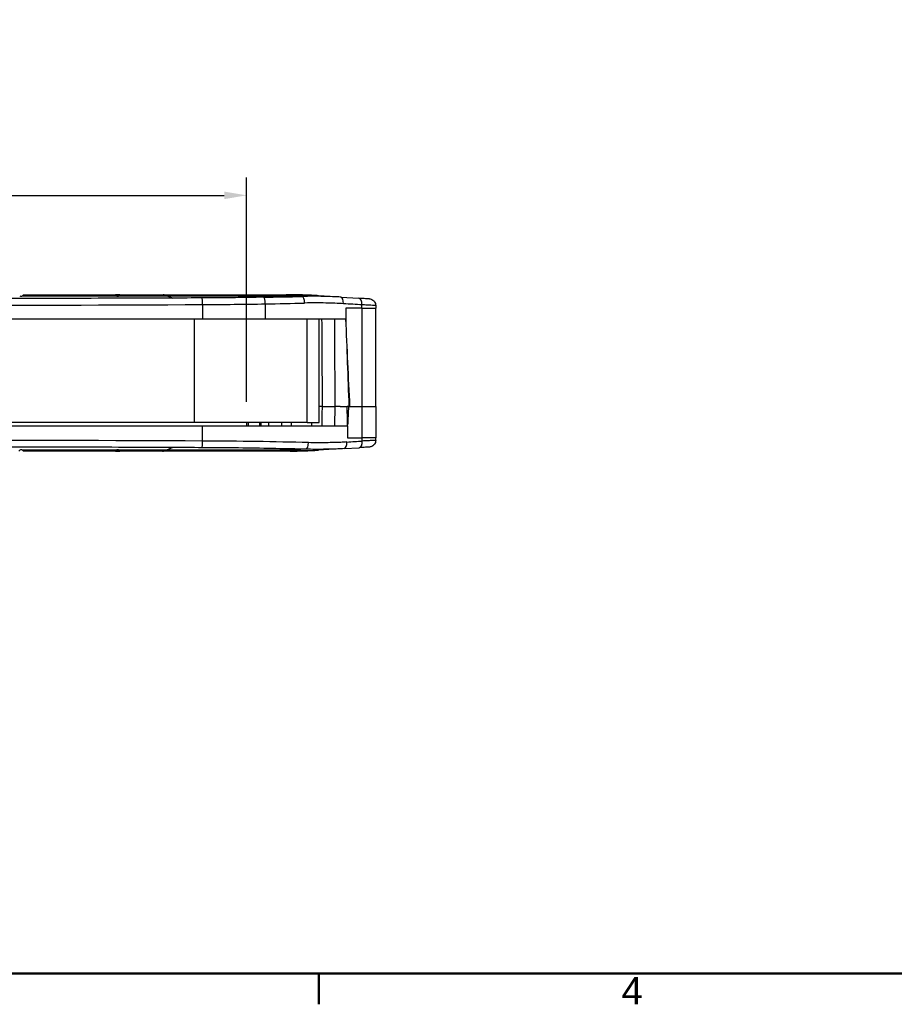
# Model space of a CAD drawing. Header units: millimetres. Extents: x 0 to 420, y 0 to 297.
# Tile 2 of 13: x 106 to 204, y 7 to 117. Entities that reach past the tile are written whole.
import ezdxf

# ---------------------------------------------------------------- set-up
doc = ezdxf.new("R2010")
doc.units = ezdxf.units.MM
doc.layers.get('0').update_dxf_attribs({"lineweight": 25})
for name, color, linetype, lineweight in [('Bordo_0', 7, 'Continuous', 50), ('Bordo_2', 7, 'Continuous', 50), ('Quote(ISO)', 7, 'Continuous', 25), ('Spigoli tangenti visibili(ISO)', 7, 'Continuous', 25)]:
    doc.layers.add(name, color=color, linetype=linetype, lineweight=lineweight)
doc.layers.add('Spigoli visibili(ISO)', color=176, linetype='Continuous', lineweight=25, true_color=0x000080)
doc.styles.add('Bordo_1', font='arial.ttf')
doc.styles.add('Federico-Quote', font='arial.ttf')
doc.dimstyles.new('X.XXX', dxfattribs={"dimtxt": 2.5, "dimasz": 2.5, "dimexe": 2, "dimexo": 0.5, "dimgap": 0.762, "dimtad": 1, "dimdec": 1, "dimrnd": 1e-08, "dimtxsty": 'Federico-Quote', "dimcen": 0.09, "dimdle": 10, "dimclrd": 7, "dimclre": 7, "dimclrt": 7, "dimazin": 2, "dimtfac": 1, "dimtmove": 0, "dimatfit": 3, "dimfxl": 1, "dimtolj": 1, "dimlwd": 25, "dimlwe": 25, "dimarcsym": 0})

# ---------------------------------------------------------------- blocks, each defined once
blk = doc.blocks.new('Bordi Bordo di default')
at = {"layer": 'Bordo_0'}
blk.add_line((140, 10), (140, 6.55), dxfattribs=at)
at = {"layer": 'Bordo_0', "flags": 128}
blk.add_lwpolyline([(10, 10), (10, 287), (410, 287), (410, 10), (10, 10)], dxfattribs=at)
at = {"layer": 'Bordo_2', "insert": (173.87, 6.55), "char_height": 3.05, "attachment_point": 7, "style": 'Bordo_1'}
blk.add_mtext('4', dxfattribs=at)
blk = doc.blocks.new('*D16')
at = {"layer": 'Defpoints', "color": 0, "linetype": 'Continuous', "transparency": 16777216}
for p in [(131.9, 97.14), (59.81, 73.5), (131.9, 73.5)]:
    blk.add_point(p, dxfattribs=at)
at = {"layer": 'Quote(ISO)', "color": 7, "linetype": 'Continuous', "lineweight": 25, "transparency": 16777216}
for p, q in [((59.81, 74), (59.81, 99.14)), ((131.9, 74), (131.9, 99.14)), ((62.31, 97.14), (129.4, 97.14))]:
    blk.add_line(p, q, dxfattribs=at)
at = {"layer": 'Quote(ISO)', "color": 7, "linetype": 'Continuous', "transparency": 16777216}
for points in [[(62.31, 97.56), (62.31, 96.72), (59.81, 97.14)], [(129.4, 97.56), (129.4, 96.72), (131.9, 97.14)]]:
    blk.add_solid(points, dxfattribs=at)
at = {"layer": 'Quote(ISO)', "color": 7, "linetype": 'Continuous', "lineweight": 25, "transparency": 16777216, "insert": (94.09, 100.41), "char_height": 2.5, "attachment_point": 1, "style": 'Federico-Quote'}
blk.add_mtext('\\A1;72', dxfattribs=at)

msp = doc.modelspace()

# ---------------------------------------------------------------- linework, layer by layer
at = {"layer": 'Spigoli tangenti visibili(ISO)'}
for p, q in [((106.82, 85.9), (117.29, 85.9)), ((117.62, 85.9), (123, 85.9)), ((123.01, 85.9), (136.78, 85.9)), ((126.97, 84.91), (126.97, 83.3)), ((133.99, 84.99), (133.99, 83.3)), ((136.78, 86), (136.32, 86)), ((136.32, 86), (136.32, 86)), ((136.78, 86), (136.78, 85.9)), ((136.78, 86), (136.78, 86)), ((138.12, 85.82), (136.78, 85.9)), ((144.81, 84.5), (143.01, 84.5)), ((144.81, 84.5), (144.81, 84.88)), ((144.81, 84.5), (146.36, 84.5)), ((144.81, 84.5), (144.81, 73.5)), ((126.06, 71.7), (126.06, 83.3)), ((138.67, 71.7), (138.67, 83.3)), ((144.84, 70), (144.84, 73.5)), ((132.09, 71.7), (132.09, 71.3)), ((133.51, 71.3), (133.51, 71.7)), ((126.97, 69.62), (126.97, 71.3)), ((143.21, 70), (144.84, 70)), ((146.36, 70), (144.84, 70)), ((144.84, 69.63), (144.84, 70)), ((117.29, 68.6), (106.82, 68.6)), ((122.91, 68.6), (117.62, 68.6)), ((136.78, 68.6), (122.92, 68.6)), ((138.55, 68.71), (136.78, 68.6)), ((136.78, 68.5), (136.78, 68.6))]:
    msp.add_line(p, q, dxfattribs=at)
for centre, major_axis, ratio, start_param, end_param in [((95.86, 109.68), (-399, 0), 0.062262, 1.492736, 1.648856), ((122.56, 86), (0, -0.005), 0.980631, 1.61725, 1.62707), ((123, 85.9), (-0.00004, -0.00499), 0.982471, 0.797342, 1.635599), ((126.91, 84.9), (-0.004, 0.75), 0.077829, 4.720736, 6.220576), ((124.09, 87.16), (-36.9, 0), 0.061119, 1.648855, 1.842293), ((121.95, 88.38), (-44.15, 0), 0.062378, 1.842313, 1.945805), ((133.79, 84.98), (-0.013, 0.75), 0.267667, 4.716469, 6.218399), ((121.95, 87.64), (-44.9, 0), 0.061343, 1.842294, 1.945779), ((136.78, 35.53), (-50.49, 0), 0.999657, 4.66987, 4.712389), ((136.78, 35.5), (3.15, 50.4), 0.706417, 0, 0.088245), ((138.12, 85.07), (-0.018, 0.75), 0.365564, 4.712142, 6.216118), ((138.91, 85.66), (0.013, 0.3), 0.001112, 6.283174, 6.336397), ((142.38, 85), (0.047, 0.749), 0.460765, 4.749919, 6.283185), ((122, 86.28), (-45, 2.77), 0.00001, 4.180684, 4.233499), ((144.43, 84.87), (0.047, 0.749), 0.506974, 4.752804, 6.283185), ((137.83, -3.89), (0.41, 176.28), 0.015043, 5.166943, 5.229826), ((137.04, -62.9), (2.3, 227.47), 0.018622, 5.355618, 5.410612), ((138.05, 82.09), (0.6, -24.03), 0.094334, 1.102927, 1.203018), ((5044.41, 207.72), (-4911.96, -0.25), 0.999391, 0.027662, 0.027743), ((2737.59, 79.08), (-202.65, 3913.47), 0.663499, 1.538337, 1.538439), ((95.86, 44.86), (-398.99, 0), 0.062262, 4.634329, 4.790449), ((126.91, 69.63), (-0.004, -0.75), 0.077829, 0.062609, 1.562449), ((123.86, 67.18), (40.04, 0), 0.061285, 1.187758, 1.493098), ((142.76, 69.53), (0.047, -0.749), 0.479539, 0, 1.532094), ((123.89, 68.34), (-40.1, -2.46), 0.00001, 2.070964, 2.12053), ((144.45, 69.63), (0.047, -0.749), 0.522426, 0, 1.529417), ((122.48, 68.5), (0, -0.005), 0.980631, 1.958619, 1.967657), ((122.92, 68.6), (0.00004, -0.00499), 0.982471, 1.947745, 2.786002), ((136.78, 119), (3.15, -50.4), 0.706417, 6.19494, 6.283185), ((138.55, 69.46), (-0.019, -0.75), 0.373679, 0.067316, 1.57148)]:
    msp.add_ellipse(centre, major_axis=major_axis, ratio=ratio, start_param=start_param, end_param=end_param, dxfattribs=at)
for points, knots in [([(123.6, 85.64), (119.56, 85.62), (115.52, 85.61), (111.48, 85.6), (111.45, 85.6), (111.42, 85.6), (111.4, 85.6), (106.22, 85.58), (101.04, 85.58), (95.86, 85.58), (90.68, 85.58), (85.49, 85.58), (80.31, 85.6), (80.29, 85.6), (80.27, 85.6), (80.24, 85.6), (76.2, 85.61), (72.16, 85.62), (68.12, 85.64)], [0.0534683, 0.0534683, 0.0534683, 0.0534683, 0.2486533, 0.2486533, 0.2486533, 0.25, 0.25, 0.25, 0.4998931, 0.4998931, 0.4998931, 0.75, 0.75, 0.75, 0.7511328, 0.7511328, 0.7511328, 0.9465296, 0.9465296, 0.9465296, 0.9465296]), ([(133.79, 85.73), (133.06, 85.72), (132.32, 85.7), (131.58, 85.69), (131.56, 85.69), (131.54, 85.69), (131.52, 85.69), (130.76, 85.68), (130, 85.68), (129.23, 85.67), (129.21, 85.67), (129.2, 85.67), (129.18, 85.67), (128.43, 85.66), (127.67, 85.66), (126.91, 85.65)], [0, 0, 0, 0, 0.325201, 0.325201, 0.325201, 0.333333, 0.333333, 0.333333, 0.666667, 0.666667, 0.666667, 0.672938, 0.672938, 0.672938, 1, 1, 1, 1]), ([(142.43, 85.75), (142.18, 85.76), (141.91, 85.78), (141.64, 85.79), (141.59, 85.79), (141.55, 85.79), (141.5, 85.79), (141.19, 85.81), (140.87, 85.82), (140.53, 85.82), (140.51, 85.83), (140.49, 85.83), (140.47, 85.83), (140.11, 85.83), (139.74, 85.84), (139.35, 85.84), (139.33, 85.84), (139.32, 85.84), (139.31, 85.84), (138.93, 85.83), (138.53, 85.83), (138.12, 85.82)], [0, 0, 0, 0, 0.214252, 0.214252, 0.214252, 0.25, 0.25, 0.25, 0.486253, 0.486253, 0.486253, 0.5, 0.5, 0.5, 0.75, 0.75, 0.75, 0.758253, 0.758253, 0.758253, 1, 1, 1, 1]), ([(142.73, 85), (142.43, 85.02), (142.12, 85.04), (141.79, 85.05), (141.47, 85.07), (141.12, 85.08), (140.76, 85.08), (140.4, 85.09), (140.02, 85.09), (139.63, 85.09), (139.23, 85.09), (138.82, 85.09), (138.39, 85.08)], [0, 0, 0, 0, 0.25, 0.25, 0.25, 0.5, 0.5, 0.5, 0.75, 0.75, 0.75, 1, 1, 1, 1]), ([(139.37, 85.93), (139.34, 85.94), (139.25, 85.94), (139.1, 85.95), (138.98, 85.95), (138.93, 85.95)], [0.0187385, 0.0187385, 0.0187385, 0.0187385, 0.3333333, 0.6666667, 1, 1, 1, 1]), ([(146.35, 84.8), (146.35, 84.8), (146.32, 84.8), (146.16, 84.81), (145.84, 84.83), (145.38, 84.85), (145.01, 84.87), (144.81, 84.88)], [0.4807894, 0.4807894, 0.4807894, 0.4807894, 0.5555556, 0.6666667, 0.7777778, 0.8888889, 1, 1, 1, 1]), ([(144.96, 84.5), (145.03, 84.5), (145.1, 84.5), (145.16, 84.5)], [0, 0, 0, 0, 0.125, 0.125, 0.125, 0.125]), ([(141.78, 71.3), (141.78, 71.37), (141.78, 71.43), (141.78, 71.5), (141.78, 71.66), (141.79, 71.82), (141.79, 71.99), (141.79, 72.1), (141.79, 72.22), (141.79, 72.33), (141.8, 72.46), (141.8, 72.59), (141.8, 72.72), (141.8, 72.89), (141.8, 73.06), (141.8, 73.24), (141.8, 73.32), (141.8, 73.41), (141.8, 73.5)], [0, 0, 0, 0, 0.096221, 0.096221, 0.096221, 0.333333, 0.333333, 0.333333, 0.493022, 0.493022, 0.493022, 0.666667, 0.666667, 0.666667, 0.890778, 0.890778, 0.890778, 1, 1, 1, 1]), ([(143.12, 69.52), (142.9, 69.51), (142.67, 69.5), (142.43, 69.48), (142.18, 69.47), (141.93, 69.46), (141.66, 69.46), (141.38, 69.45), (141.1, 69.44), (140.8, 69.44), (140.5, 69.43), (140.19, 69.43), (139.86, 69.44), (139.53, 69.44), (139.19, 69.44), (138.83, 69.45)], [0, 0, 0, 0, 0.2, 0.2, 0.2, 0.4, 0.4, 0.4, 0.6, 0.6, 0.6, 0.8, 0.8, 0.8, 1, 1, 1, 1]), ([(146.35, 69.7), (146.35, 69.7), (146.33, 69.7), (146.17, 69.69), (145.86, 69.68), (145.41, 69.65), (145.04, 69.64), (144.84, 69.63)], [0.4848765, 0.4848765, 0.4848765, 0.4848765, 0.5555556, 0.6666667, 0.7777778, 0.8888889, 1, 1, 1, 1]), ([(145.16, 70), (145.1, 70), (145.03, 70), (144.96, 70)], [0.875, 0.875, 0.875, 0.875, 1, 1, 1, 1]), ([(123.58, 68.9), (119.56, 68.91), (115.54, 68.93), (111.52, 68.94), (111.48, 68.94), (111.44, 68.94), (111.4, 68.94), (106.23, 68.95), (101.06, 68.96), (95.89, 68.96), (95.88, 68.96), (95.87, 68.96), (95.86, 68.96), (90.67, 68.96), (85.49, 68.95), (80.31, 68.94), (80.29, 68.94), (80.27, 68.94), (80.25, 68.94), (76.21, 68.93), (72.17, 68.91), (68.13, 68.9)], [0.0536852, 0.0536852, 0.0536852, 0.0536852, 0.247988, 0.247988, 0.247988, 0.25, 0.25, 0.25, 0.4994813, 0.4994813, 0.4994813, 0.5, 0.5, 0.5, 0.75, 0.75, 0.75, 0.7509743, 0.7509743, 0.7509743, 0.9463192, 0.9463192, 0.9463192, 0.9463192]), ([(138.55, 68.71), (137.44, 68.74), (136.32, 68.76), (135.18, 68.78), (135.04, 68.79), (134.9, 68.79), (134.76, 68.79), (133.52, 68.81), (132.26, 68.83), (131, 68.85), (130.95, 68.85), (130.9, 68.85), (130.85, 68.85), (129.54, 68.86), (128.23, 68.87), (126.91, 68.88)], [0, 0, 0, 0, 0.296503, 0.296503, 0.296503, 0.333333, 0.333333, 0.333333, 0.654591, 0.654591, 0.654591, 0.666667, 0.666667, 0.666667, 1, 1, 1, 1]), ([(142.81, 68.78), (142.59, 68.77), (142.36, 68.75), (142.12, 68.74), (141.88, 68.73), (141.62, 68.72), (141.35, 68.71), (141.08, 68.7), (140.8, 68.7), (140.5, 68.7), (140.21, 68.69), (139.89, 68.69), (139.57, 68.69), (139.24, 68.7), (138.9, 68.7), (138.55, 68.71)], [0, 0, 0, 0, 0.2, 0.2, 0.2, 0.4, 0.4, 0.4, 0.6, 0.6, 0.6, 0.8, 0.8, 0.8, 1, 1, 1, 1])]:
    msp.add_open_spline(points, degree=3, knots=knots, dxfattribs=at)
for points in [[(126.91, 85.65), (125.81, 85.65), (124.71, 85.64), (123.61, 85.64)], [(145.29, 84.5), (145.33, 84.5), (145.35, 84.5), (145.35, 84.5)], [(145.35, 70), (145.35, 70), (145.33, 70), (145.29, 70)], [(126.91, 68.88), (125.8, 68.89), (124.7, 68.89), (123.59, 68.9)], [(138.81, 69.26), (138.81, 69.26), (138.81, 69.26), (138.81, 69.26)]]:
    msp.add_open_spline(points, degree=3, dxfattribs=at)
at = {"layer": 'Spigoli visibili(ISO)'}
for p, q in [((106.91, 86), (117.21, 86)), ((117.21, 86), (117.71, 86)), ((117.7, 86), (117.21, 86)), ((117.71, 86), (122.56, 86)), ((122.56, 86), (122.57, 86)), ((122.57, 86), (136.32, 86)), ((123.6, 85.64), (123, 85.9)), ((123.01, 85.9), (123.61, 85.64)), ((136.32, 86), (136.78, 86)), ((136.78, 86), (136.33, 86)), ((142.43, 85.75), (139.93, 85.9)), ((142.43, 85.75), (144.48, 85.62)), ((143.01, 84.5), (143.01, 83.3)), ((146.35, 84.8), (146.36, 84.5)), ((146.36, 73.5), (146.36, 84.5)), ((64.74, 83.3), (126.97, 83.3)), ((126.97, 83.3), (133.99, 83.3)), ((133.99, 83.3), (143.01, 83.3)), ((140.01, 71.7), (140.01, 83.3)), ((143.01, 83.3), (143.01, 83.3)), ((140.38, 73.5), (140.01, 73.5)), ((142.36, 73.5), (141.8, 73.5)), ((142.36, 73.5), (143.16, 73.5)), ((143.31, 73.5), (143.16, 73.5)), ((143.31, 73.5), (144.84, 73.5)), ((144.84, 73.5), (146.36, 73.5)), ((146.36, 73.5), (146.36, 70)), ((126.06, 71.7), (95.11, 71.7)), ((138.67, 71.7), (126.06, 71.7)), ((131.89, 71.7), (131.89, 71.3)), ((133.36, 71.3), (133.36, 71.7)), ((136.91, 71.3), (136.91, 71.7)), ((138.67, 71.7), (140.01, 71.7)), ((139.21, 71.3), (139.21, 71.7)), ((126.97, 71.3), (64.74, 71.3)), ((143.21, 71.3), (126.97, 71.3)), ((143.21, 71.3), (143.21, 71.42)), ((143.21, 71.3), (143.21, 70)), ((146.35, 69.7), (146.36, 70)), ((117.21, 68.5), (106.91, 68.5)), ((117.71, 68.5), (117.21, 68.5)), ((117.21, 68.5), (117.7, 68.5)), ((122.47, 68.5), (117.71, 68.5)), ((122.48, 68.5), (122.47, 68.5)), ((136.78, 68.5), (122.48, 68.5)), ((123.59, 68.9), (122.92, 68.6)), ((122.91, 68.6), (123.58, 68.9)), ((142.81, 68.78), (139.93, 68.6)), ((142.81, 68.78), (144.49, 68.88))]:
    msp.add_line(p, q, dxfattribs=at)
for centre, radius, start, end in [((106.66, 86.13), 0.283, 234.854, 305.146), ((117.46, 86.13), 0.283, 234.854, 305.146), ((136.32, 85.7), 0.3, 86.9272, 89.9997), ((136.78, 35.5), 50.5, 87.5644, 90), ((136.78, 35.5), 50.5, 86.4237, 87.0477), ((106.66, 68.37), 0.283, 54.854, 125.146), ((117.46, 68.37), 0.283, 54.854, 125.146), ((136.78, 119), 50.5, 270, 273.5763)]:
    msp.add_arc(centre, radius, start, end, dxfattribs=at)
for centre, major_axis, ratio, start_param, end_param in [((123.6, 85.64), (-0.00017, -0.00499), 0.988163, 0.293832, 1.659062), ((123.6, 85.64), (-0.00017, -0.00499), 0.988163, 5.941375, 6.577018), ((123.6, 85.64), (0.0151, -0.0145), 0.166862, 1.344387, 1.345021), ((121.95, 82.35), (39.76, -858.45), 0.024533, 1.559357, 1.570773), ((123.59, 68.89), (-0.00127, -0.00484), 0.995248, 3.644752, 4.580589), ((123.59, 68.89), (-0.00127, -0.00484), 0.995248, 3.519386, 3.644752)]:
    msp.add_ellipse(centre, major_axis=major_axis, ratio=ratio, start_param=start_param, end_param=end_param, dxfattribs=at)
for points, knots in [([(106.91, 86), (106.91, 86), (106.9, 85.99), (106.89, 85.97), (106.87, 85.95), (106.84, 85.92), (106.83, 85.91), (106.82, 85.9)], [-1.1057511, -1.1057511, -1.1057511, -1.1057511, -0.9745225, -0.9745225, -0.8432938, -0.8432938, -0.8098649, -0.8098649, -0.8098649, -0.8098649]), ([(117.29, 85.9), (117.28, 85.91), (117.27, 85.92), (117.24, 85.95), (117.23, 85.97), (117.21, 85.99), (117.21, 86), (117.21, 86)], [-0.66447, -0.66447, -0.66447, -0.66447, -0.631041, -0.631041, -0.4998124, -0.4998124, -0.3685837, -0.3685837, -0.3685837, -0.3685837]), ([(117.71, 86), (117.71, 86), (117.7, 85.99), (117.69, 85.97), (117.67, 85.95), (117.64, 85.92), (117.63, 85.91), (117.62, 85.9)], [-1.1057511, -1.1057511, -1.1057511, -1.1057511, -0.9745225, -0.9745225, -0.8432938, -0.8432938, -0.8098649, -0.8098649, -0.8098649, -0.8098649]), ([(123, 85.9), (122.93, 85.94), (122.85, 85.96), (122.7, 85.99), (122.63, 86), (122.56, 86)], [0.0000617, 0.0000617, 0.0000617, 0.0000617, 0.1591555, 0.1591555, 0.3183064, 0.3183064, 0.3183064, 0.3183064]), ([(122.57, 86), (122.64, 86), (122.71, 85.99), (122.86, 85.96), (122.93, 85.94), (123.01, 85.9)], [0.0000583, 0.0000583, 0.0000583, 0.0000583, 0.1591586, 0.1591586, 0.3183042, 0.3183042, 0.3183042, 0.3183042]), ([(123.61, 85.64), (123.61, 85.64), (123.61, 85.64), (123.61, 85.64), (123.61, 85.64), (123.61, 85.64), (123.61, 85.64), (123.61, 85.64), (123.61, 85.64), (123.61, 85.64), (123.61, 85.64), (123.61, 85.64), (123.61, 85.64), (123.61, 85.64), (123.61, 85.64), (123.61, 85.64), (123.61, 85.64), (123.61, 85.64), (123.61, 85.64), (123.61, 85.63), (123.61, 85.63), (123.61, 85.63), (123.61, 85.63), (123.61, 85.62), (123.61, 85.62), (123.61, 85.62), (123.61, 85.62), (123.61, 85.62), (123.61, 85.62), (123.61, 85.62), (123.61, 85.62), (123.61, 85.62), (123.61, 85.62), (123.61, 85.62), (123.61, 85.62), (123.61, 85.62), (123.61, 85.62), (123.61, 85.62), (123.61, 85.62), (123.61, 85.62), (123.61, 85.62), (123.61, 85.62), (123.61, 85.62), (123.61, 85.62), (123.61, 85.62), (123.61, 85.62), (123.61, 85.62), (123.61, 85.62), (123.61, 85.62), (123.61, 85.62), (123.61, 85.62), (123.61, 85.62), (123.61, 85.62), (123.61, 85.62), (123.6, 85.62), (123.6, 85.62), (123.6, 85.62), (123.6, 85.63), (123.6, 85.63), (123.6, 85.63), (123.6, 85.64), (123.6, 85.64)], [-0.02093674, -0.02093674, -0.02093674, -0.02093674, -0.02080601, -0.02080601, -0.02046843, -0.02046843, -0.02029921, -0.02029921, -0.02021446, -0.02021446, -0.02017201, -0.02017201, -0.02015067, -0.02015067, -0.0201398, -0.0201398, -0.02013391, -0.02013391, -0.02012975, -0.02012975, -0.0167344, -0.0167344, -0.01473904, -0.01473904, -0.01383926, -0.01383926, -0.01359054, -0.01359054, -0.01349728, -0.01349728, -0.01345209, -0.01345209, -0.01342524, -0.01342524, -0.01340754, -0.01340754, -0.01339709, -0.01339709, -0.0133947, -0.0133947, -0.01339325, -0.01339325, -0.01339177, -0.01339177, -0.01336512, -0.01336512, -0.01333871, -0.01333871, -0.01330601, -0.01330601, -0.01325584, -0.01325584, -0.01316669, -0.01316669, -0.0129778, -0.0129778, -0.01263903, -0.01263903, -0.01077731, -0.01077731, -0.00001626, -0.00001626, -0.00001626, -0.00001626]), ([(138.93, 85.95), (138.78, 85.96), (138.64, 85.97), (138.35, 85.98), (138.21, 85.98), (137.92, 85.99), (137.78, 85.99), (137.49, 86), (137.35, 86), (137.07, 86), (136.92, 86), (136.78, 86)], [4.66986979, 4.66986979, 4.66986979, 4.66986979, 4.67837363, 4.67837363, 4.68687747, 4.68687747, 4.6953813, 4.6953813, 4.70388514, 4.70388514, 4.71238898, 4.71238898, 4.71238898, 4.71238898]), ([(138.93, 85.95), (138.99, 85.95), (139.06, 85.95), (139.18, 85.94), (139.24, 85.94), (139.32, 85.94), (139.35, 85.94), (139.37, 85.93)], [0, 0, 0, 0, 0.01963584, 0.01963584, 0.03890931, 0.03890931, 0.05037933, 0.05037933, 0.05037933, 0.05037933]), ([(139.12, 85.95), (139.17, 85.94), (139.23, 85.94), (139.28, 85.94), (139.28, 85.94)], [0.2048056, 0.2048056, 0.2048056, 0.2048056, 0.4, 0.4051008, 0.4051008, 0.4051008, 0.4051008]), ([(145.65, 85.55), (145.65, 85.55), (145.64, 85.55), (145.62, 85.55), (145.62, 85.55), (145.62, 85.55), (145.62, 85.55), (145.59, 85.55), (145.55, 85.55), (145.49, 85.56), (145.48, 85.56), (145.48, 85.56), (145.47, 85.56), (145.41, 85.56), (145.33, 85.56), (145.24, 85.57), (145.23, 85.57), (145.21, 85.57), (145.2, 85.57), (145.11, 85.58), (145.01, 85.59), (144.9, 85.59), (144.87, 85.59), (144.85, 85.59), (144.83, 85.6), (144.72, 85.6), (144.6, 85.61), (144.48, 85.62)], [0.4807642, 0.4807642, 0.4807642, 0.4807642, 0.5555556, 0.5555556, 0.5555556, 0.5592789, 0.5592789, 0.5592789, 0.6666667, 0.6666667, 0.6666667, 0.6757651, 0.6757651, 0.6757651, 0.7777778, 0.7777778, 0.7777778, 0.7922305, 0.7922305, 0.7922305, 0.8888889, 0.8888889, 0.8888889, 0.9089077, 0.9089077, 0.9089077, 1, 1, 1, 1]), ([(145.65, 85.55), (145.68, 85.54), (145.7, 85.54), (145.8, 85.52), (145.87, 85.5), (146, 85.43), (146.07, 85.39), (146.19, 85.28), (146.23, 85.21), (146.31, 85.07), (146.33, 84.99), (146.35, 84.88), (146.35, 84.84), (146.35, 84.8)], [0, 0, 0, 0, 0.0081072, 0.0081072, 0.0294287, 0.0294287, 0.0534128, 0.0534128, 0.0773073, 0.0773073, 0.1012051, 0.1012051, 0.1120777, 0.1120777, 0.1120777, 0.1120777]), ([(140.38, 73.5), (140.4, 73.5), (140.43, 73.5), (140.51, 73.5), (140.56, 73.5), (140.71, 73.5), (140.81, 73.5), (141.04, 73.5), (141.17, 73.5), (141.39, 73.5), (141.48, 73.5), (141.65, 73.5), (141.73, 73.5), (141.8, 73.5)], [-0.1833155, -0.1833155, -0.1833155, -0.1833155, -0.1576386, -0.1576386, -0.12933, -0.12933, -0.0911557, -0.0911557, -0.0525843, -0.0525843, -0.025241, -0.025241, -0.000001, -0.000001, -0.000001, -0.000001]), ([(146.35, 69.7), (146.35, 69.62), (146.34, 69.54), (146.29, 69.38), (146.25, 69.31), (146.15, 69.19), (146.09, 69.13), (145.96, 69.04), (145.88, 69.01), (145.76, 68.97), (145.7, 68.96), (145.65, 68.96)], [0, 0, 0, 0, 0.024259, 0.024259, 0.048144, 0.048144, 0.0720422, 0.0720422, 0.0959398, 0.0959398, 0.1120265, 0.1120265, 0.1120265, 0.1120265]), ([(106.41, 68.5), (106.41, 68.5), (106.41, 68.51), (106.43, 68.53), (106.44, 68.55), (106.47, 68.58), (106.48, 68.59), (106.49, 68.6)], [-1.1057511, -1.1057511, -1.1057511, -1.1057511, -0.9745225, -0.9745225, -0.8432938, -0.8432938, -0.8098649, -0.8098649, -0.8098649, -0.8098649]), ([(106.82, 68.6), (106.83, 68.59), (106.84, 68.58), (106.87, 68.55), (106.89, 68.53), (106.9, 68.51), (106.91, 68.5), (106.91, 68.5)], [-0.66447, -0.66447, -0.66447, -0.66447, -0.631041, -0.631041, -0.4998124, -0.4998124, -0.3685837, -0.3685837, -0.3685837, -0.3685837]), ([(117.21, 68.5), (117.21, 68.5), (117.21, 68.51), (117.23, 68.53), (117.24, 68.55), (117.27, 68.58), (117.28, 68.59), (117.29, 68.6)], [-1.1057511, -1.1057511, -1.1057511, -1.1057511, -0.9745225, -0.9745225, -0.8432938, -0.8432938, -0.8098649, -0.8098649, -0.8098649, -0.8098649]), ([(117.62, 68.6), (117.63, 68.59), (117.64, 68.58), (117.67, 68.55), (117.69, 68.53), (117.7, 68.51), (117.71, 68.5), (117.71, 68.5)], [-0.66447, -0.66447, -0.66447, -0.66447, -0.631041, -0.631041, -0.4998124, -0.4998124, -0.3685837, -0.3685837, -0.3685837, -0.3685837]), ([(122.47, 68.5), (122.55, 68.5), (122.62, 68.51), (122.77, 68.54), (122.84, 68.57), (122.91, 68.6)], [0, 0, 0, 0, 0.1591587, 0.1591587, 0.3182675, 0.3182675, 0.3182675, 0.3182675]), ([(122.92, 68.6), (122.85, 68.57), (122.78, 68.54), (122.63, 68.51), (122.56, 68.5), (122.48, 68.5)], [0, 0, 0, 0, 0.1591555, 0.1591555, 0.3182335, 0.3182335, 0.3182335, 0.3182335]), ([(123.58, 68.9), (123.58, 68.9), (123.58, 68.9), (123.58, 68.9), (123.58, 68.9), (123.58, 68.9), (123.58, 68.9), (123.58, 68.9), (123.58, 68.9), (123.58, 68.9), (123.58, 68.9), (123.58, 68.9), (123.58, 68.9), (123.58, 68.9), (123.58, 68.9), (123.58, 68.9), (123.58, 68.9), (123.58, 68.9), (123.58, 68.9), (123.58, 68.9), (123.58, 68.9), (123.58, 68.9), (123.58, 68.9), (123.58, 68.9), (123.58, 68.9), (123.58, 68.9), (123.58, 68.9), (123.58, 68.9), (123.58, 68.9), (123.58, 68.9), (123.58, 68.9), (123.59, 68.9), (123.59, 68.9), (123.59, 68.9), (123.59, 68.9), (123.59, 68.9), (123.59, 68.9), (123.59, 68.9), (123.59, 68.9), (123.59, 68.9)], [-0.0122228, -0.0122228, -0.0122228, -0.0122228, -0.0077636, -0.0077636, -0.00581721, -0.00581721, -0.00538105, -0.00538105, -0.00523447, -0.00523447, -0.00516914, -0.00516914, -0.00513223, -0.00513223, -0.0051072, -0.0051072, -0.00508288, -0.00508288, -0.00507875, -0.00507875, -0.00507666, -0.00507666, -0.0050747, -0.0050747, -0.00504548, -0.00504548, -0.00500756, -0.00500756, -0.00495754, -0.00495754, -0.00488377, -0.00488377, -0.00451693, -0.00451693, -0.00404412, -0.00404412, -0.00312294, -0.00312294, -0.00001084, -0.00001084, -0.00001084, -0.00001084]), ([(145.65, 68.96), (145.65, 68.96), (145.64, 68.96), (145.63, 68.96), (145.6, 68.95), (145.56, 68.95), (145.49, 68.95), (145.49, 68.95), (145.49, 68.95), (145.49, 68.95), (145.42, 68.94), (145.35, 68.94), (145.25, 68.93), (145.24, 68.93), (145.23, 68.93), (145.22, 68.93), (145.13, 68.92), (145.03, 68.92), (144.91, 68.91), (144.89, 68.91), (144.87, 68.91), (144.85, 68.91), (144.74, 68.9), (144.62, 68.89), (144.49, 68.88)], [0.4849445, 0.4849445, 0.4849445, 0.4849445, 0.5537121, 0.5537121, 0.5537121, 0.6666667, 0.6666667, 0.6666667, 0.6712699, 0.6712699, 0.6712699, 0.7777778, 0.7777778, 0.7777778, 0.788824, 0.788824, 0.788824, 0.8888889, 0.8888889, 0.8888889, 0.9065581, 0.9065581, 0.9065581, 1, 1, 1, 1])]:
    msp.add_open_spline(points, degree=3, knots=knots, dxfattribs=at)
for points in [[(122.56, 86), (122.56, 86), (122.56, 86), (122.56, 86)], [(122.57, 86), (122.57, 86), (122.57, 86), (122.57, 86)], [(123, 85.9), (123, 85.9), (123, 85.9), (123, 85.9)], [(123.01, 85.9), (123.01, 85.9), (123.01, 85.9), (123.01, 85.9)], [(123.6, 85.64), (123.6, 85.64), (123.6, 85.64), (123.6, 85.64)], [(138.19, 85.98), (138.24, 85.98), (138.3, 85.98), (138.37, 85.98)], [(138.37, 85.98), (138.37, 85.98), (138.37, 85.98), (138.37, 85.98)], [(138.93, 85.96), (138.99, 85.95), (139.06, 85.95), (139.12, 85.95)], [(139.28, 85.94), (139.32, 85.94), (139.35, 85.94), (139.38, 85.93)], [(139.38, 85.93), (139.38, 85.93), (139.38, 85.93), (139.37, 85.93)], [(142.99, 83.3), (143.11, 80.03), (143.23, 76.77), (143.35, 73.5)], [(143.2, 71.3), (143.2, 71.55), (143.19, 72.04), (143.17, 72.77), (143.16, 73.26), (143.15, 73.5)], [(143.31, 73.5), (143.28, 72.81), (143.24, 72.11), (143.21, 71.42)], [(146.35, 69.7), (146.35, 69.7), (146.35, 69.7), (146.35, 69.7)], [(122.47, 68.5), (122.47, 68.5), (122.47, 68.5), (122.47, 68.5)], [(122.48, 68.5), (122.48, 68.5), (122.48, 68.5), (122.48, 68.5)], [(122.91, 68.6), (122.91, 68.6), (122.91, 68.6), (122.91, 68.6)], [(122.92, 68.6), (122.92, 68.6), (122.92, 68.6), (122.92, 68.6)], [(123.59, 68.9), (123.59, 68.9), (123.59, 68.9), (123.59, 68.9)], [(138.35, 68.53), (138.3, 68.52), (138.24, 68.52), (138.19, 68.52)], [(139.93, 68.6), (139.93, 68.6), (139.93, 68.6), (139.93, 68.6)]]:
    msp.add_open_spline(points, degree=3, dxfattribs=at)

# ---------------------------------------------------------------- block references
msp.add_blockref('Bordi Bordo di default', (0, 0))

# ---------------------------------------------------------------- dimensions: what is measured, and where the dimension line sits
at = {"layer": 'Quote(ISO)', "color": 7, "linetype": 'Continuous', "lineweight": 25}
dim = msp.add_linear_dim(base=(131.9, 97.14), p1=(59.81, 73.5), p2=(131.9, 73.5), angle=180, dimstyle='X.XXX', override={"dimdec": 0, "dimtp": 0, "dimtm": 0, "dimtdec": 0, "dimtofl": 0, "dimatfit": 1}, dxfattribs=at)
dim.commit()
dim.dimension.update_dxf_attribs({"geometry": '*D16', "text_midpoint": (95.86, 97.14), "dimtype": 160})

doc.saveas('drawing.dxf')
